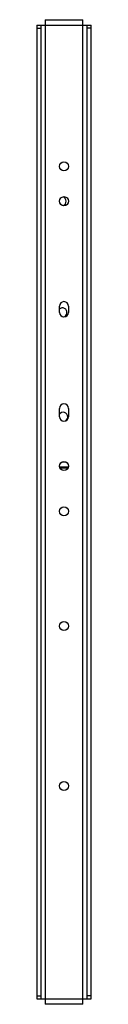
# Model space of a CAD drawing. Header units: millimetres. Extents: x 285 to 324, y 67 to 775.
import ezdxf

# ---------------------------------------------------------------- set-up
doc = ezdxf.new("R2010")
doc.units = ezdxf.units.MM
doc.header["$LTSCALE"] = 54.645591
doc.layers.add('00_COMPONENTS', color=7, linetype='CONTINUOUS')

msp = doc.modelspace()

# ---------------------------------------------------------------- linework, layer by layer
at = {"layer": '00_COMPONENTS', "color": 7, "linetype": 'Continuous'}
for p, q in [((291.08, 775.21), (291.08, 67.21)), ((291.08, 775.21), (318.08, 775.21)), ((318.08, 67.21), (318.08, 775.21)), ((285.08, 771.21), (285.08, 71.21)), ((285.08, 771.21), (324.08, 771.21)), ((285.08, 769.21), (288.08, 769.21)), ((288.08, 71.21), (288.08, 771.21)), ((321.08, 771.21), (321.08, 71.21)), ((324.08, 769.21), (321.08, 769.21)), ((324.08, 71.21), (324.08, 771.21)), ((301.33, 564.71), (301.33, 569.21)), ((307.83, 569.21), (307.83, 564.71)), ((301.33, 489.71), (301.33, 495.71)), ((307.83, 495.71), (307.83, 489.71)), ((301.51, 453.79), (307.68, 453.83)), ((305.4, 457.12), (303.72, 457.1)), ((307.26, 452.83), (301.92, 452.79)), ((285.08, 73.21), (288.08, 73.21)), ((285.08, 71.21), (324.08, 71.21)), ((324.08, 73.21), (321.08, 73.21)), ((318.08, 67.21), (291.08, 67.21))]:
    msp.add_line(p, q, dxfattribs=at)
for centre in [(304.58, 669.71), (304.58, 644.71), (304.58, 454.21), (304.58, 421.71), (304.58, 339.21), (304.58, 224.21)]:
    msp.add_circle(centre, 3.25, dxfattribs=at)
for centre, start, end in [((302.91, 644.7), 287.96119, 72.55857), ((303.51, 564.7), 281.53723, 133.96718), ((304.58, 569.21), 0, 180), ((304.58, 564.71), 180, 360), ((304.58, 495.71), 0, 180), ((304.07, 489.71), 278.85733, 151.26507), ((304.58, 489.71), 180, 360)]:
    msp.add_arc(centre, 3.25, start, end, dxfattribs=at)

doc.saveas('drawing.dxf')
